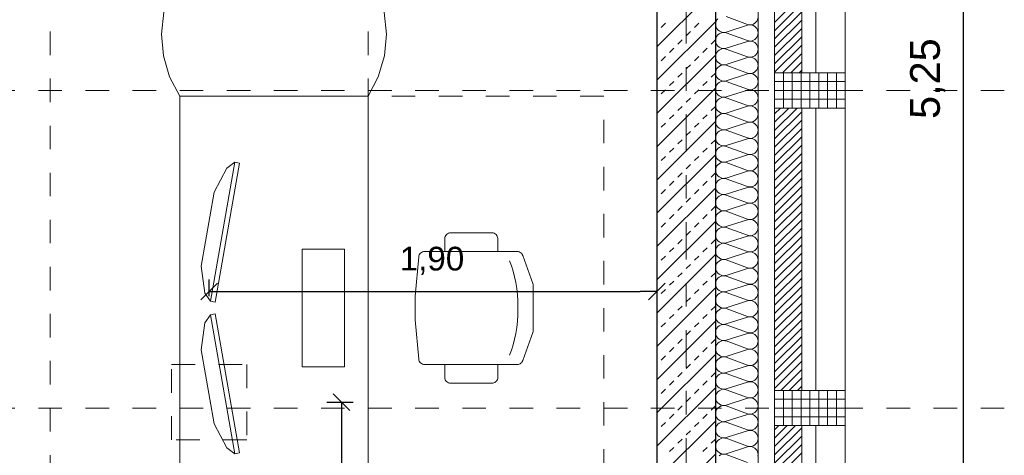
# Model space of a CAD drawing. Header units: metres. Extents: x -45.2 to 14.3, y -31.8 to 10.2.
# Tile 103 of 152: x -2.8 to 1.3, y -20.5 to -18.6. Entities that reach past the tile are written whole.
import ezdxf

# ---------------------------------------------------------------- set-up
doc = ezdxf.new("R2010")
doc.units = ezdxf.units.M
doc.header["$LTSCALE"] = 0.05
for name, pattern in [('Achsen 01', [5.291531, 3.175, -1.058062, 0.352704, -0.705764]), ('gestrichelt - 01', [2, 1, -1]), ('Raster 01', [2, 1, -1])]:
    doc.linetypes.add(name, pattern=pattern)
doc.layers.get('0').update_dxf_attribs({"lineweight": 25})
for name, color, linetype, lineweight in [('013_Beton und Stahlbetonarbeiten-330 Außenwände', 7, 'Continuous', 25), ('014_Fassadenarbeiten-330 Betonfertigteile vertikal', 7, 'Continuous', 9), ('014_Fassadenarbeiten-330 Filtermauerwerk 11.5cm', 7, 'Continuous', 9), ('053_Niederspannungsanlagen-Bodentanks', 7, 'gestrichelt - 01', 9), ('AV1-Einrichtung Bemaßung', 7, 'Continuous', 9), ('Bemaßung-Bemaßung', 7, 'Continuous', 9)]:
    doc.layers.add(name, color=color, linetype=linetype, lineweight=lineweight)
for name, color, linetype, lineweight, true_color in [('014_Fassadenarbeiten-000 Aufsicht Betonfertigteile', 7, 'Continuous', 9, 0xc0c0c0), ('014_Fassadenarbeiten-000 Aufsicht Mauerwerk', 7, 'Continuous', 9, 0xa6a6a6), ('014_Fassadenarbeiten-330 mineralische Dämmung', 7, 'Continuous', 9, 0x666666), ('ACTES-Einrichtung Aufsicht.', 7, 'Continuous', 9, 0xa6a6a6), ('AV1-Achsen', 1, 'Achsen 01', 18, 0xff0000), ('AV1-Bewegungsfläche', 7, 'gestrichelt - 01', 9, 0xd9d9d9), ('AV1-Einrichtung', 7, 'Continuous', 9, 0xa6a6a6), ('AV1-Raster', 7, 'Raster 01', 9, 0xa6a6a6)]:
    doc.layers.add(name, color=color, linetype=linetype, lineweight=lineweight, true_color=true_color)
doc.styles.add('Arial', font='arial.ttf')

msp = doc.modelspace()

# ---------------------------------------------------------------- linework, layer by layer
at = {"color": 0, "linetype": 'Continuous', "lineweight": 15}
for p, q in [((-2.0604, -19.7898), (-1.9896, -19.7191)), ((-0.0896, -19.7191), (-0.1604, -19.7898)), ((-1.4985, -20.1896), (-1.4278, -20.2604))]:
    msp.add_line(p, q, dxfattribs=at)
at = {"color": 0, "linetype": 'ByBlock', "lineweight": -2}
for p, q in [((-2.025, -19.7544), (-1.9543, -19.7544)), ((-0.125, -19.7544), (-0.1957, -19.7544)), ((-1.4632, -20.225), (-1.4632, -20.2957))]:
    msp.add_line(p, q, dxfattribs=at)
at = {"layer": '013_Beton und Stahlbetonarbeiten-330 Außenwände', "color": 251, "linetype": 'Continuous', "lineweight": 13, "true_color": 0x4c4c4c}
for p, q in [((0.125, -18.4654), (-0.125, -18.7154)), ((0.125, -18.6068), (-0.125, -18.8568)), ((-0.1061, -18.6323), (-0.0884, -18.6146)), ((0.0354, -18.6323), (0.053, -18.6146)), ((-0.125, -18.6512), (-0.1237, -18.6499)), ((0, -18.6676), (0.0177, -18.6499)), ((-0.0707, -18.7383), (-0.053, -18.7207)), ((-0.0354, -18.703), (-0.0177, -18.6853)), ((0.0707, -18.7383), (0.0884, -18.7207)), ((0.1061, -18.703), (0.1237, -18.6853)), ((0.125, -18.7482), (-0.125, -18.9982)), ((-0.1061, -18.7737), (-0.0884, -18.756)), ((0.0354, -18.7737), (0.053, -18.756)), ((-0.125, -18.7926), (-0.1237, -18.7914)), ((0, -18.809), (0.0177, -18.7914)), ((-0.0354, -18.8444), (-0.0177, -18.8267)), ((0.1061, -18.8444), (0.1237, -18.8267)), ((0.125, -18.8897), (-0.125, -19.1397)), ((-0.0707, -18.8798), (-0.053, -18.8621)), ((0.0707, -18.8798), (0.0884, -18.8621)), ((-0.1061, -18.9151), (-0.0884, -18.8974)), ((0.0354, -18.9151), (0.053, -18.8974)), ((-0.125, -18.934), (-0.1237, -18.9328)), ((-0.0354, -18.9858), (-0.0177, -18.9681)), ((0, -18.9505), (0.0177, -18.9328)), ((0.1061, -18.9858), (0.1237, -18.9681)), ((-0.0707, -19.0212), (-0.053, -19.0035)), ((0.0707, -19.0212), (0.0884, -19.0035)), ((0.125, -19.0311), (-0.125, -19.2811)), ((-0.1061, -19.0565), (-0.0884, -19.0389)), ((0.0354, -19.0565), (0.053, -19.0389)), ((-0.125, -19.0755), (-0.1237, -19.0742)), ((0, -19.0919), (0.0177, -19.0742)), ((-0.0354, -19.1272), (-0.0177, -19.1096)), ((0.1061, -19.1272), (0.1237, -19.1096)), ((0.125, -19.1725), (-0.125, -19.4225)), ((-0.1061, -19.1979), (-0.0884, -19.1803)), ((-0.0707, -19.1626), (-0.053, -19.1449)), ((0.0354, -19.1979), (0.053, -19.1803)), ((0.0707, -19.1626), (0.0884, -19.1449)), ((-0.125, -19.2169), (-0.1237, -19.2156)), ((0, -19.2333), (0.0177, -19.2156)), ((-0.0354, -19.2687), (-0.0177, -19.251)), ((0.1061, -19.2687), (0.1237, -19.251)), ((-0.0707, -19.304), (-0.053, -19.2863)), ((0.0707, -19.304), (0.0884, -19.2863)), ((0.125, -19.3139), (-0.125, -19.5639)), ((-0.1061, -19.3394), (-0.0884, -19.3217)), ((0.0354, -19.3394), (0.053, -19.3217)), ((-0.125, -19.3583), (-0.1237, -19.357)), ((0, -19.3747), (0.0177, -19.357)), ((-0.0707, -19.4454), (-0.053, -19.4278)), ((-0.0354, -19.4101), (-0.0177, -19.3924)), ((0.0707, -19.4454), (0.0884, -19.4278)), ((0.1061, -19.4101), (0.1237, -19.3924)), ((0.125, -19.4553), (-0.125, -19.7053)), ((-0.1061, -19.4808), (-0.0884, -19.4631)), ((0.0354, -19.4808), (0.053, -19.4631)), ((-0.125, -19.4997), (-0.1237, -19.4985)), ((0, -19.5161), (0.0177, -19.4985)), ((-0.0354, -19.5515), (-0.0177, -19.5338)), ((0.1061, -19.5515), (0.1237, -19.5338)), ((0.125, -19.5968), (-0.125, -19.8468)), ((-0.0707, -19.5869), (-0.053, -19.5692)), ((0.0707, -19.5869), (0.0884, -19.5692)), ((-0.125, -19.6411), (-0.1237, -19.6399)), ((-0.1061, -19.6222), (-0.0884, -19.6045)), ((0, -19.6576), (0.0177, -19.6399)), ((0.0354, -19.6222), (0.053, -19.6045)), ((-0.0354, -19.6929), (-0.0177, -19.6752)), ((0.1061, -19.6929), (0.1237, -19.6752)), ((-0.0707, -19.7283), (-0.053, -19.7106)), ((0.0707, -19.7283), (0.0884, -19.7106)), ((0.125, -19.7382), (-0.125, -19.9882)), ((-0.1061, -19.7636), (-0.0884, -19.746)), ((0.0354, -19.7636), (0.053, -19.746)), ((-0.125, -19.7826), (-0.1237, -19.7813)), ((0, -19.799), (0.0177, -19.7813)), ((-0.0354, -19.8343), (-0.0177, -19.8167)), ((0.1061, -19.8343), (0.1237, -19.8167)), ((0.125, -19.8796), (-0.125, -20.1296)), ((-0.1061, -19.9051), (-0.0884, -19.8874)), ((-0.0707, -19.8697), (-0.053, -19.852)), ((0.0354, -19.9051), (0.053, -19.8874)), ((0.0707, -19.8697), (0.0884, -19.852)), ((-0.125, -19.924), (-0.1237, -19.9227)), ((0, -19.9404), (0.0177, -19.9227)), ((-0.0354, -19.9758), (-0.0177, -19.9581)), ((0.1061, -19.9758), (0.1237, -19.9581)), ((-0.0707, -20.0111), (-0.053, -19.9934)), ((0.0707, -20.0111), (0.0884, -19.9934)), ((0.125, -20.021), (-0.125, -20.271)), ((-0.1061, -20.0465), (-0.0884, -20.0288)), ((0.0354, -20.0465), (0.053, -20.0288)), ((-0.125, -20.0654), (-0.1237, -20.0642)), ((-0.0354, -20.1172), (-0.0177, -20.0995)), ((0, -20.0818), (0.0177, -20.0642)), ((0.1061, -20.1172), (0.1237, -20.0995)), ((-0.0707, -20.1525), (-0.053, -20.1349)), ((0.0707, -20.1525), (0.0884, -20.1349)), ((0.125, -20.1625), (-0.125, -20.4125)), ((-0.1061, -20.1879), (-0.0884, -20.1702)), ((0.0354, -20.1879), (0.053, -20.1702)), ((-0.125, -20.2068), (-0.1237, -20.2056)), ((0, -20.2233), (0.0177, -20.2056)), ((-0.0354, -20.2586), (-0.0177, -20.2409)), ((0.1061, -20.2586), (0.1237, -20.2409)), ((0.125, -20.3039), (-0.125, -20.5539)), ((-0.0707, -20.294), (-0.053, -20.2763)), ((0.0707, -20.294), (0.0884, -20.2763)), ((-0.125, -20.3483), (-0.1237, -20.347)), ((-0.1061, -20.3293), (-0.0884, -20.3116)), ((0, -20.3647), (0.0177, -20.347)), ((0.0354, -20.3293), (0.053, -20.3116)), ((-0.0354, -20.4), (-0.0177, -20.3824)), ((0.1061, -20.4), (0.1237, -20.3824)), ((-0.0707, -20.4354), (-0.053, -20.4177)), ((0.0707, -20.4354), (0.0884, -20.4177)), ((0.125, -20.4453), (-0.125, -20.6953))]:
    msp.add_line(p, q, dxfattribs=at)
at = {"layer": '013_Beton und Stahlbetonarbeiten-330 Außenwände'}
msp.add_lwpolyline([(0.125, -21.725), (0.125, -16.075), (-0.125, -16.075), (-0.125, -17.4), (0.025, -17.4), (0.025, -17.7), (-0.125, -17.7), (-0.125, -21.725)], close=True, dxfattribs=at)
at = {"layer": '014_Fassadenarbeiten-000 Aufsicht Betonfertigteile'}
msp.add_lwpolyline([(0.305, -21.905), (0.305, 0.305), (0.675, 0.675), (0.675, -22.275)], close=True, dxfattribs=at)
at = {"layer": '014_Fassadenarbeiten-000 Aufsicht Mauerwerk'}
for points in [[(0.375, -17.625), (0.55, -17.625), (0.55, -18.825), (0.375, -18.825)], [(0.55, -18.825), (0.375, -18.825), (0.375, -17.625), (0.55, -17.625)], [(0.375, -18.975), (0.55, -18.975), (0.55, -20.175), (0.375, -20.175)], [(0.55, -20.175), (0.375, -20.175), (0.375, -18.975), (0.55, -18.975)], [(0.375, -20.325), (0.55, -20.325), (0.55, -21.525), (0.375, -21.525)], [(0.55, -21.525), (0.375, -21.525), (0.375, -20.325), (0.55, -20.325)]]:
    msp.add_lwpolyline(points, close=True, dxfattribs=at)
at = {"layer": '014_Fassadenarbeiten-330 Betonfertigteile vertikal', "color": 8, "linetype": 'Continuous', "lineweight": 9, "true_color": 0x808080}
for p, q in [((0.4125, -18.825), (0.4125, -18.975)), ((0.45, -18.825), (0.45, -18.975)), ((0.4875, -18.825), (0.4875, -18.975)), ((0.525, -18.825), (0.525, -18.975)), ((0.5625, -18.825), (0.5625, -18.975)), ((0.6, -18.825), (0.6, -18.975)), ((0.6375, -18.825), (0.6375, -18.975)), ((0.4125, -20.175), (0.4125, -20.325)), ((0.45, -20.175), (0.45, -20.325)), ((0.4875, -20.175), (0.4875, -20.325)), ((0.525, -20.175), (0.525, -20.325)), ((0.5625, -20.175), (0.5625, -20.325)), ((0.6, -20.175), (0.6, -20.325)), ((0.6375, -20.175), (0.6375, -20.325))]:
    msp.add_line(p, q, dxfattribs=at)
at = {"layer": '014_Fassadenarbeiten-330 Betonfertigteile vertikal', "color": 8, "linetype": 'Continuous', "lineweight": 13, "true_color": 0x808080}
for p, q in [((0.375, -18.8625), (0.675, -18.8625)), ((0.375, -18.9), (0.675, -18.9)), ((0.375, -18.9375), (0.675, -18.9375)), ((0.375, -20.2125), (0.675, -20.2125)), ((0.375, -20.25), (0.675, -20.25)), ((0.375, -20.2875), (0.675, -20.2875))]:
    msp.add_line(p, q, dxfattribs=at)
at = {"layer": '014_Fassadenarbeiten-330 Betonfertigteile vertikal'}
for points in [[(0.675, -18.825), (0.675, -18.975), (0.375, -18.975), (0.375, -18.825)], [(0.675, -20.175), (0.675, -20.325), (0.375, -20.325), (0.375, -20.175)]]:
    msp.add_lwpolyline(points, close=True, dxfattribs=at)
at = {"layer": '014_Fassadenarbeiten-330 Filtermauerwerk 11.5cm', "color": 8, "linetype": 'Continuous', "lineweight": 9, "true_color": 0x808080}
for p, q in [((0.375, -18.6108), (0.49, -18.4958)), ((0.375, -18.6462), (0.49, -18.5312)), ((0.375, -18.6815), (0.49, -18.5665)), ((0.375, -18.7169), (0.49, -18.6019)), ((0.375, -18.7522), (0.49, -18.6372)), ((0.375, -18.7876), (0.49, -18.6726)), ((0.375, -18.8229), (0.49, -18.7079)), ((0.4083, -18.825), (0.49, -18.7433)), ((0.4437, -18.825), (0.49, -18.7787)), ((0.479, -18.825), (0.49, -18.814)), ((0.375, -18.9997), (0.3997, -18.975)), ((0.375, -19.0351), (0.4351, -18.975)), ((0.375, -19.0704), (0.4704, -18.975)), ((0.375, -19.1058), (0.49, -18.9908)), ((0.375, -19.1411), (0.49, -19.0261)), ((0.375, -19.1765), (0.49, -19.0615)), ((0.375, -19.2119), (0.49, -19.0969)), ((0.375, -19.2472), (0.49, -19.1322)), ((0.375, -19.2826), (0.49, -19.1676)), ((0.375, -19.3179), (0.49, -19.2029)), ((0.375, -19.3533), (0.49, -19.2383)), ((0.375, -19.3886), (0.49, -19.2736)), ((0.375, -19.424), (0.49, -19.309)), ((0.375, -19.4593), (0.49, -19.3443)), ((0.375, -19.4947), (0.49, -19.3797)), ((0.375, -19.5301), (0.49, -19.4151)), ((0.375, -19.5654), (0.49, -19.4504)), ((0.375, -19.6008), (0.49, -19.4858)), ((0.375, -19.6361), (0.49, -19.5211)), ((0.375, -19.6715), (0.49, -19.5565)), ((0.375, -19.7068), (0.49, -19.5918)), ((0.375, -19.7422), (0.49, -19.6272)), ((0.375, -19.7775), (0.49, -19.6625)), ((0.375, -19.8129), (0.49, -19.6979)), ((0.375, -19.8483), (0.49, -19.7333)), ((0.375, -19.8836), (0.49, -19.7686)), ((0.375, -19.919), (0.49, -19.804)), ((0.375, -19.9543), (0.49, -19.8393)), ((0.375, -19.9897), (0.49, -19.8747)), ((0.375, -20.025), (0.49, -19.91)), ((0.375, -20.0604), (0.49, -19.9454)), ((0.375, -20.0957), (0.49, -19.9807)), ((0.375, -20.1311), (0.49, -20.0161)), ((0.375, -20.1665), (0.49, -20.0515)), ((0.4018, -20.175), (0.49, -20.0868)), ((0.4372, -20.175), (0.49, -20.1222)), ((0.4725, -20.175), (0.49, -20.1575)), ((0.375, -20.3432), (0.3932, -20.325)), ((0.375, -20.3786), (0.4286, -20.325)), ((0.375, -20.4139), (0.4639, -20.325)), ((0.375, -20.4493), (0.49, -20.3343)), ((0.375, -20.4847), (0.49, -20.3697)), ((0.375, -20.52), (0.49, -20.405)), ((0.375, -20.5554), (0.49, -20.4404))]:
    msp.add_line(p, q, dxfattribs=at)
at = {"layer": '014_Fassadenarbeiten-330 Filtermauerwerk 11.5cm'}
for points in [[(0.49, -18.825), (0.375, -18.825), (0.375, -17.625), (0.49, -17.625)], [(0.49, -20.175), (0.375, -20.175), (0.375, -18.975), (0.49, -18.975)], [(0.49, -21.525), (0.375, -21.525), (0.375, -20.325), (0.49, -20.325)]]:
    msp.add_lwpolyline(points, close=True, dxfattribs=at)
at = {"layer": '014_Fassadenarbeiten-330 mineralische Dämmung'}
msp.add_lwpolyline([(0.305, -21.905), (0, -21.905), (0, -21.725), (0.125, -21.725), (0.125, -16.2), (0.305, -16.2)], close=True, dxfattribs=at)
for points in [[(0.3044, -20.4548), (0.305, -20.4483), (0.3044, -20.4419), (0.3026, -20.4357), (0.2997, -20.4299), (0.2957, -20.4248), (0.2908, -20.4205), (0.2853, -20.4172), (0.2792, -20.415), (0.2728, -20.4139), (0.2663, -20.4141), (0.26, -20.4155), (0.17, -20.4445), (0.17, -20.4445), (0.1637, -20.4459), (0.1572, -20.446), (0.1508, -20.445), (0.1447, -20.4428), (0.1392, -20.4395), (0.1343, -20.4352), (0.1303, -20.4301), (0.1274, -20.4243), (0.1256, -20.4181), (0.125, -20.4117), (0.1256, -20.4052), (0.1274, -20.399), (0.1303, -20.3932), (0.1343, -20.3881), (0.1392, -20.3838), (0.1447, -20.3805), (0.1508, -20.3783), (0.1572, -20.3773), (0.1637, -20.3775), (0.17, -20.3789), (0.26, -20.4122), (0.26, -20.4122), (0.2663, -20.4136), (0.2728, -20.4137), (0.2792, -20.4127), (0.2853, -20.4105), (0.2908, -20.4072), (0.2957, -20.4029), (0.2997, -20.3978), (0.3026, -20.392), (0.3044, -20.3858), (0.305, -20.3794), (0.3044, -20.3729), (0.3026, -20.3667), (0.2997, -20.3609), (0.2957, -20.3558), (0.2908, -20.3515), (0.2853, -20.3482), (0.2792, -20.346), (0.2728, -20.345), (0.2663, -20.3452), (0.26, -20.3466), (0.17, -20.3755), (0.17, -20.3755), (0.1637, -20.3769), (0.1572, -20.3771), (0.1508, -20.3761), (0.1447, -20.3739), (0.1392, -20.3706), (0.1343, -20.3663), (0.1303, -20.3612), (0.1274, -20.3554), (0.1256, -20.3492), (0.125, -20.3427), (0.1256, -20.3363), (0.1274, -20.3301), (0.1303, -20.3243), (0.1343, -20.3192), (0.1392, -20.3149), (0.1447, -20.3116), (0.1508, -20.3094), (0.1572, -20.3084), (0.1637, -20.3085), (0.17, -20.3099), (0.26, -20.3432), (0.26, -20.3432), (0.2663, -20.3446), (0.2728, -20.3448), (0.2792, -20.3438), (0.2853, -20.3416), (0.2908, -20.3383), (0.2957, -20.334), (0.2997, -20.3289), (0.3026, -20.3231), (0.3044, -20.3169), (0.305, -20.3104), (0.3044, -20.304), (0.3026, -20.2978), (0.2997, -20.292), (0.2957, -20.2869), (0.2908, -20.2826), (0.2853, -20.2793), (0.2792, -20.2771), (0.2728, -20.2761), (0.2663, -20.2762), (0.26, -20.2776), (0.17, -20.3066), (0.17, -20.3066), (0.1637, -20.308), (0.1572, -20.3082), (0.1508, -20.3071), (0.1447, -20.3049), (0.1392, -20.3016), (0.1343, -20.2973), (0.1303, -20.2922), (0.1274, -20.2864), (0.1256, -20.2802), (0.125, -20.2738), (0.1256, -20.2673), (0.1274, -20.2611), (0.1303, -20.2553), (0.1343, -20.2502), (0.1392, -20.2459), (0.1447, -20.2426), (0.1508, -20.2404), (0.1572, -20.2394), (0.1637, -20.2396), (0.17, -20.241), (0.26, -20.2743), (0.26, -20.2743), (0.2663, -20.2757), (0.2728, -20.2759), (0.2792, -20.2748), (0.2853, -20.2726), (0.2908, -20.2693), (0.2957, -20.265), (0.2997, -20.2599), (0.3026, -20.2541), (0.3044, -20.2479), (0.305, -20.2415), (0.3044, -20.235), (0.3026, -20.2288), (0.2997, -20.2231), (0.2957, -20.2179), (0.2908, -20.2136), (0.2853, -20.2103), (0.2792, -20.2081), (0.2728, -20.2071), (0.2663, -20.2073), (0.26, -20.2087), (0.17, -20.2376), (0.17, -20.2376), (0.1637, -20.239), (0.1572, -20.2392), (0.1508, -20.2382), (0.1447, -20.236), (0.1392, -20.2327), (0.1343, -20.2284), (0.1303, -20.2233), (0.1274, -20.2175), (0.1256, -20.2113), (0.125, -20.2048), (0.1256, -20.1984), (0.1274, -20.1922), (0.1303, -20.1864), (0.1343, -20.1813), (0.1392, -20.177), (0.1447, -20.1737), (0.1508, -20.1715), (0.1572, -20.1705), (0.1637, -20.1707), (0.17, -20.1721), (0.26, -20.2053), (0.26, -20.2053), (0.2663, -20.2067), (0.2728, -20.2069), (0.2792, -20.2059), (0.2853, -20.2037), (0.2908, -20.2004), (0.2957, -20.1961), (0.2997, -20.191), (0.3026, -20.1852), (0.3044, -20.179), (0.305, -20.1725), (0.3044, -20.1661), (0.3026, -20.1599), (0.2997, -20.1541), (0.2957, -20.149), (0.2908, -20.1447), (0.2853, -20.1414), (0.2792, -20.1392), (0.2728, -20.1382), (0.2663, -20.1384), (0.26, -20.1398), (0.17, -20.1687), (0.17, -20.1687), (0.1637, -20.1701), (0.1572, -20.1703), (0.1508, -20.1692), (0.1447, -20.167), (0.1392, -20.1637), (0.1343, -20.1595), (0.1303, -20.1543), (0.1274, -20.1486), (0.1256, -20.1423), (0.125, -20.1359), (0.1256, -20.1294), (0.1274, -20.1232), (0.1303, -20.1175), (0.1343, -20.1123), (0.1392, -20.1081), (0.1447, -20.1047), (0.1508, -20.1025), (0.1572, -20.1015), (0.1637, -20.1017), (0.17, -20.1031), (0.26, -20.1364), (0.26, -20.1364), (0.2663, -20.1378), (0.2728, -20.138), (0.2792, -20.1369), (0.2853, -20.1347), (0.2908, -20.1314), (0.2957, -20.1271), (0.2997, -20.122), (0.3026, -20.1163), (0.3044, -20.11), (0.305, -20.1036), (0.3044, -20.0971), (0.3026, -20.0909), (0.2997, -20.0852), (0.2957, -20.08), (0.2908, -20.0758), (0.2853, -20.0725), (0.2792, -20.0703), (0.2728, -20.0692), (0.2663, -20.0694), (0.26, -20.0708), (0.17, -20.0997), (0.17, -20.0997), (0.1637, -20.1011), (0.1572, -20.1013), (0.1508, -20.1003), (0.1447, -20.0981), (0.1392, -20.0948), (0.1343, -20.0905), (0.1303, -20.0854), (0.1274, -20.0796), (0.1256, -20.0734), (0.125, -20.0669), (0.1256, -20.0605), (0.1274, -20.0543), (0.1303, -20.0485), (0.1343, -20.0434), (0.1392, -20.0391), (0.1447, -20.0358), (0.1508, -20.0336), (0.1572, -20.0326), (0.1637, -20.0328), (0.17, -20.0342), (0.26, -20.0674), (0.26, -20.0674), (0.2663, -20.0688), (0.2728, -20.069), (0.2792, -20.068), (0.2853, -20.0658), (0.2908, -20.0625), (0.2957, -20.0582), (0.2997, -20.0531), (0.3026, -20.0473), (0.3044, -20.0411), (0.305, -20.0347), (0.3044, -20.0282), (0.3026, -20.022), (0.2997, -20.0162), (0.2957, -20.0111), (0.2908, -20.0068), (0.2853, -20.0035), (0.2792, -20.0013), (0.2728, -20.0003), (0.2663, -20.0005), (0.26, -20.0019), (0.17, -20.0308), (0.17, -20.0308), (0.1637, -20.0322), (0.1572, -20.0324), (0.1508, -20.0314), (0.1447, -20.0292), (0.1392, -20.0258), (0.1343, -20.0216), (0.1303, -20.0164), (0.1274, -20.0107), (0.1256, -20.0045), (0.125, -19.998), (0.1256, -19.9916), (0.1274, -19.9853), (0.1303, -19.9796), (0.1343, -19.9744), (0.1392, -19.9702), (0.1447, -19.9669), (0.1508, -19.9647), (0.1572, -19.9636), (0.1637, -19.9638), (0.17, -19.9652), (0.26, -19.9985), (0.26, -19.9985), (0.2663, -19.9999), (0.2728, -20.0001), (0.2792, -19.9991), (0.2853, -19.9968), (0.2908, -19.9935), (0.2957, -19.9893), (0.2997, -19.9841), (0.3026, -19.9784), (0.3044, -19.9722), (0.305, -19.9657), (0.3044, -19.9593), (0.3026, -19.953), (0.2997, -19.9473), (0.2957, -19.9422), (0.2908, -19.9379), (0.2853, -19.9346), (0.2792, -19.9324), (0.2728, -19.9313), (0.2663, -19.9315), (0.26, -19.9329), (0.17, -19.9618), (0.17, -19.9618), (0.1637, -19.9632), (0.1572, -19.9634), (0.1508, -19.9624), (0.1447, -19.9602), (0.1392, -19.9569), (0.1343, -19.9526), (0.1303, -19.9475), (0.1274, -19.9417), (0.1256, -19.9355), (0.125, -19.9291), (0.1256, -19.9226), (0.1274, -19.9164), (0.1303, -19.9106), (0.1343, -19.9055), (0.1392, -19.9012), (0.1447, -19.8979), (0.1508, -19.8957), (0.1572, -19.8947), (0.1637, -19.8949), (0.17, -19.8963), (0.26, -19.9295), (0.26, -19.9295), (0.2663, -19.9309), (0.2728, -19.9311), (0.2792, -19.9301), (0.2853, -19.9279), (0.2908, -19.9246), (0.2957, -19.9203), (0.2997, -19.9152), (0.3026, -19.9094), (0.3044, -19.9032), (0.305, -19.8968), (0.3044, -19.8903), (0.3026, -19.8841), (0.2997, -19.8783), (0.2957, -19.8732), (0.2908, -19.8689), (0.2853, -19.8656), (0.2792, -19.8634), (0.2728, -19.8624), (0.2663, -19.8626), (0.26, -19.864), (0.17, -19.8929), (0.17, -19.8929), (0.1637, -19.8943), (0.1572, -19.8945), (0.1508, -19.8935), (0.1447, -19.8913), (0.1392, -19.888), (0.1343, -19.8837), (0.1303, -19.8786), (0.1274, -19.8728), (0.1256, -19.8666), (0.125, -19.8601), (0.1256, -19.8537), (0.1274, -19.8474), (0.1303, -19.8417), (0.1343, -19.8366), (0.1392, -19.8323), (0.1447, -19.829), (0.1508, -19.8268), (0.1572, -19.8257), (0.1637, -19.8259), (0.17, -19.8273), (0.26, -19.8606), (0.26, -19.8606), (0.2663, -19.862), (0.2728, -19.8622), (0.2792, -19.8612), (0.2853, -19.859), (0.2908, -19.8557), (0.2957, -19.8514), (0.2997, -19.8462), (0.3026, -19.8405), (0.3044, -19.8343), (0.305, -19.8278), (0.3044, -19.8214), (0.3026, -19.8152), (0.2997, -19.8094), (0.2957, -19.8043), (0.2908, -19.8), (0.2853, -19.7967), (0.2792, -19.7945), (0.2728, -19.7934), (0.2663, -19.7936), (0.26, -19.795), (0.17, -19.824), (0.17, -19.824), (0.1637, -19.8254), (0.1572, -19.8255), (0.1508, -19.8245), (0.1447, -19.8223), (0.1392, -19.819), (0.1343, -19.8147), (0.1303, -19.8096), (0.1274, -19.8038), (0.1256, -19.7976), (0.125, -19.7912), (0.1256, -19.7847), (0.1274, -19.7785), (0.1303, -19.7727), (0.1343, -19.7676), (0.1392, -19.7633), (0.1447, -19.76), (0.1508, -19.7578), (0.1572, -19.7568), (0.1637, -19.757), (0.17, -19.7584), (0.26, -19.7917), (0.26, -19.7917), (0.2663, -19.7931), (0.2728, -19.7932), (0.2792, -19.7922), (0.2853, -19.79), (0.2908, -19.7867), (0.2957, -19.7824), (0.2997, -19.7773), (0.3026, -19.7715), (0.3044, -19.7653), (0.305, -19.7589), (0.3044, -19.7524), (0.3026, -19.7462), (0.2997, -19.7404), (0.2957, -19.7353), (0.2908, -19.731), (0.2853, -19.7277), (0.2792, -19.7255), (0.2728, -19.7245), (0.2663, -19.7247), (0.26, -19.7261), (0.17, -19.755), (0.17, -19.755), (0.1637, -19.7564), (0.1572, -19.7566), (0.1508, -19.7556), (0.1447, -19.7534), (0.1392, -19.7501), (0.1343, -19.7458), (0.1303, -19.7407), (0.1274, -19.7349), (0.1256, -19.7287), (0.125, -19.7222), (0.1256, -19.7158), (0.1274, -19.7096), (0.1303, -19.7038), (0.1343, -19.6987), (0.1392, -19.6944), (0.1447, -19.6911), (0.1508, -19.6889), (0.1572, -19.6879), (0.1637, -19.688), (0.17, -19.6894), (0.26, -19.7227), (0.26, -19.7227), (0.2663, -19.7241), (0.2728, -19.7243), (0.2792, -19.7233), (0.2853, -19.7211), (0.2908, -19.7178), (0.2957, -19.7135), (0.2997, -19.7084), (0.3026, -19.7026), (0.3044, -19.6964), (0.305, -19.6899), (0.3044, -19.6835), (0.3026, -19.6773), (0.2997, -19.6715), (0.2957, -19.6664), (0.2908, -19.6621), (0.2853, -19.6588), (0.2792, -19.6566), (0.2728, -19.6556), (0.2663, -19.6557), (0.26, -19.6571), (0.17, -19.6861), (0.17, -19.6861), (0.1637, -19.6875), (0.1572, -19.6877), (0.1508, -19.6866), (0.1447, -19.6844), (0.1392, -19.6811), (0.1343, -19.6768), (0.1303, -19.6717), (0.1274, -19.6659), (0.1256, -19.6597), (0.125, -19.6533), (0.1256, -19.6468), (0.1274, -19.6406), (0.1303, -19.6348), (0.1343, -19.6297), (0.1392, -19.6254), (0.1447, -19.6221), (0.1508, -19.6199), (0.1572, -19.6189), (0.1637, -19.6191), (0.17, -19.6205), (0.26, -19.6538), (0.26, -19.6538), (0.2663, -19.6552), (0.2728, -19.6554), (0.2792, -19.6543), (0.2853, -19.6521), (0.2908, -19.6488), (0.2957, -19.6445), (0.2997, -19.6394), (0.3026, -19.6336), (0.3044, -19.6274), (0.305, -19.621), (0.3044, -19.6145), (0.3026, -19.6083), (0.2997, -19.6025), (0.2957, -19.5974), (0.2908, -19.5931), (0.2853, -19.5898), (0.2792, -19.5876), (0.2728, -19.5866), (0.2663, -19.5868), (0.26, -19.5882), (0.17, -19.6171), (0.17, -19.6171), (0.1637, -19.6185), (0.1572, -19.6187), (0.1508, -19.6177), (0.1447, -19.6155), (0.1392, -19.6122), (0.1343, -19.6079), (0.1303, -19.6028), (0.1274, -19.597), (0.1256, -19.5908), (0.125, -19.5843), (0.1256, -19.5779), (0.1274, -19.5717), (0.1303, -19.5659), (0.1343, -19.5608), (0.1392, -19.5565), (0.1447, -19.5532), (0.1508, -19.551), (0.1572, -19.55), (0.1637, -19.5502), (0.17, -19.5516), (0.26, -19.5848), (0.26, -19.5848), (0.2663, -19.5862), (0.2728, -19.5864), (0.2792, -19.5854), (0.2853, -19.5832), (0.2908, -19.5799), (0.2957, -19.5756), (0.2997, -19.5705), (0.3026, -19.5647), (0.3044, -19.5585), (0.305, -19.552), (0.3044, -19.5456), (0.3026, -19.5394), (0.2997, -19.5336), (0.2957, -19.5285), (0.2908, -19.5242), (0.2853, -19.5209), (0.2792, -19.5187), (0.2728, -19.5177), (0.2663, -19.5179), (0.26, -19.5193), (0.17, -19.5482), (0.17, -19.5482), (0.1637, -19.5496), (0.1572, -19.5498), (0.1508, -19.5487), (0.1447, -19.5465), (0.1392, -19.5432), (0.1343, -19.5389), (0.1303, -19.5338), (0.1274, -19.5281), (0.1256, -19.5218), (0.125, -19.5154), (0.1256, -19.5089), (0.1274, -19.5027), (0.1303, -19.497), (0.1343, -19.4918), (0.1392, -19.4875), (0.1447, -19.4842), (0.1508, -19.482), (0.1572, -19.481), (0.1637, -19.4812), (0.17, -19.4826), (0.26, -19.5159), (0.26, -19.5159), (0.2663, -19.5173), (0.2728, -19.5175), (0.2792, -19.5164), (0.2853, -19.5142), (0.2908, -19.5109), (0.2957, -19.5066), (0.2997, -19.5015), (0.3026, -19.4958), (0.3044, -19.4895), (0.305, -19.4831), (0.3044, -19.4766), (0.3026, -19.4704), (0.2997, -19.4647), (0.2957, -19.4595), (0.2908, -19.4553), (0.2853, -19.452), (0.2792, -19.4497), (0.2728, -19.4487), (0.2663, -19.4489), (0.26, -19.4503), (0.17, -19.4792), (0.17, -19.4792), (0.1637, -19.4806), (0.1572, -19.4808), (0.1508, -19.4798), (0.1447, -19.4776), (0.1392, -19.4743), (0.1343, -19.47), (0.1303, -19.4649), (0.1274, -19.4591), (0.1256, -19.4529), (0.125, -19.4464), (0.1256, -19.44), (0.1274, -19.4338), (0.1303, -19.428), (0.1343, -19.4229), (0.1392, -19.4186), (0.1447, -19.4153), (0.1508, -19.4131), (0.1572, -19.4121), (0.1637, -19.4123), (0.17, -19.4137), (0.26, -19.4469), (0.26, -19.4469), (0.2663, -19.4483), (0.2728, -19.4485), (0.2792, -19.4475), (0.2853, -19.4453), (0.2908, -19.442), (0.2957, -19.4377), (0.2997, -19.4326), (0.3026, -19.4268), (0.3044, -19.4206), (0.305, -19.4141), (0.3044, -19.4077), (0.3026, -19.4015), (0.2997, -19.3957), (0.2957, -19.3906), (0.2908, -19.3863), (0.2853, -19.383), (0.2792, -19.3808), (0.2728, -19.3798), (0.2663, -19.38), (0.26, -19.3814), (0.17, -19.4103), (0.17, -19.4103), (0.1637, -19.4117), (0.1572, -19.4119), (0.1508, -19.4109), (0.1447, -19.4086), (0.1392, -19.4053), (0.1343, -19.4011), (0.1303, -19.3959), (0.1274, -19.3902), (0.1256, -19.3839), (0.125, -19.3775), (0.1256, -19.3711), (0.1274, -19.3648), (0.1303, -19.3591), (0.1343, -19.3539), (0.1392, -19.3497), (0.1447, -19.3464), (0.1508, -19.3442), (0.1572, -19.3431), (0.1637, -19.3433), (0.17, -19.3447), (0.26, -19.378), (0.26, -19.378), (0.2663, -19.3794), (0.2728, -19.3796), (0.2792, -19.3785), (0.2853, -19.3763), (0.2908, -19.373), (0.2957, -19.3688), (0.2997, -19.3636), (0.3026, -19.3579), (0.3044, -19.3516), (0.305, -19.3452), (0.3044, -19.3388), (0.3026, -19.3325), (0.2997, -19.3268), (0.2957, -19.3217), (0.2908, -19.3174), (0.2853, -19.3141), (0.2792, -19.3119), (0.2728, -19.3108), (0.2663, -19.311), (0.26, -19.3124), (0.17, -19.3413), (0.17, -19.3413), (0.1637, -19.3427), (0.1572, -19.3429), (0.1508, -19.3419), (0.1447, -19.3397), (0.1392, -19.3364), (0.1343, -19.3321), (0.1303, -19.327), (0.1274, -19.3212), (0.1256, -19.315), (0.125, -19.3086), (0.1256, -19.3021), (0.1274, -19.2959), (0.1303, -19.2901), (0.1343, -19.285), (0.1392, -19.2807), (0.1447, -19.2774), (0.1508, -19.2752), (0.1572, -19.2742), (0.1637, -19.2744), (0.17, -19.2758), (0.26, -19.309), (0.26, -19.309), (0.2663, -19.3104), (0.2728, -19.3106), (0.2792, -19.3096), (0.2853, -19.3074), (0.2908, -19.3041), (0.2957, -19.2998), (0.2997, -19.2947), (0.3026, -19.2889), (0.3044, -19.2827), (0.305, -19.2763), (0.3044, -19.2698), (0.3026, -19.2636), (0.2997, -19.2578), (0.2957, -19.2527), (0.2908, -19.2484), (0.2853, -19.2451), (0.2792, -19.2429), (0.2728, -19.2419), (0.2663, -19.2421), (0.26, -19.2435), (0.17, -19.2724), (0.17, -19.2724), (0.1637, -19.2738), (0.1572, -19.274), (0.1508, -19.273), (0.1447, -19.2708), (0.1392, -19.2675), (0.1343, -19.2632), (0.1303, -19.258), (0.1274, -19.2523), (0.1256, -19.2461), (0.125, -19.2396), (0.1256, -19.2332), (0.1274, -19.2269), (0.1303, -19.2212), (0.1343, -19.2161), (0.1392, -19.2118), (0.1447, -19.2085), (0.1508, -19.2063), (0.1572, -19.2052), (0.1637, -19.2054), (0.17, -19.2068), (0.26, -19.2401), (0.26, -19.2401), (0.2663, -19.2415), (0.2728, -19.2417), (0.2792, -19.2407), (0.2853, -19.2385), (0.2908, -19.2352), (0.2957, -19.2309), (0.2997, -19.2257), (0.3026, -19.22), (0.3044, -19.2138), (0.305, -19.2073), (0.3044, -19.2009), (0.3026, -19.1947), (0.2997, -19.1889), (0.2957, -19.1838), (0.2908, -19.1795), (0.2853, -19.1762), (0.2792, -19.174), (0.2728, -19.1729), (0.2663, -19.1731), (0.26, -19.1745), (0.17, -19.2035), (0.17, -19.2035), (0.1637, -19.2049), (0.1572, -19.205), (0.1508, -19.204), (0.1447, -19.2018), (0.1392, -19.1985), (0.1343, -19.1942), (0.1303, -19.1891), (0.1274, -19.1833), (0.1256, -19.1771), (0.125, -19.1707), (0.1256, -19.1642), (0.1274, -19.158), (0.1303, -19.1522), (0.1343, -19.1471), (0.1392, -19.1428), (0.1447, -19.1395), (0.1508, -19.1373), (0.1572, -19.1363), (0.1637, -19.1365), (0.17, -19.1379), (0.26, -19.1712), (0.26, -19.1712), (0.2663, -19.1725), (0.2728, -19.1727), (0.2792, -19.1717), (0.2853, -19.1695), (0.2908, -19.1662), (0.2957, -19.1619), (0.2997, -19.1568), (0.3026, -19.151), (0.3044, -19.1448), (0.305, -19.1384), (0.3044, -19.1319), (0.3026, -19.1257), (0.2997, -19.1199), (0.2957, -19.1148), (0.2908, -19.1105), (0.2853, -19.1072), (0.2792, -19.105), (0.2728, -19.104), (0.2663, -19.1042), (0.26, -19.1056), (0.17, -19.1345), (0.17, -19.1345), (0.1637, -19.1359), (0.1572, -19.1361), (0.1508, -19.1351), (0.1447, -19.1329), (0.1392, -19.1296), (0.1343, -19.1253), (0.1303, -19.1202), (0.1274, -19.1144), (0.1256, -19.1082), (0.125, -19.1017), (0.1256, -19.0953), (0.1274, -19.0891), (0.1303, -19.0833), (0.1343, -19.0782), (0.1392, -19.0739), (0.1447, -19.0706), (0.1508, -19.0684), (0.1572, -19.0673), (0.1637, -19.0675), (0.17, -19.0689), (0.26, -19.1022), (0.26, -19.1022), (0.2663, -19.1036), (0.2728, -19.1038), (0.2792, -19.1028), (0.2853, -19.1006), (0.2908, -19.0973), (0.2957, -19.093), (0.2997, -19.0879), (0.3026, -19.0821), (0.3044, -19.0759), (0.305, -19.0694), (0.3044, -19.063), (0.3026, -19.0568), (0.2997, -19.051), (0.2957, -19.0459), (0.2908, -19.0416), (0.2853, -19.0383), (0.2792, -19.0361), (0.2728, -19.0351), (0.2663, -19.0352), (0.26, -19.0366), (0.17, -19.0656), (0.17, -19.0656), (0.1637, -19.067), (0.1572, -19.0672), (0.1508, -19.0661), (0.1447, -19.0639), (0.1392, -19.0606), (0.1343, -19.0563), (0.1303, -19.0512), (0.1274, -19.0454), (0.1256, -19.0392), (0.125, -19.0328), (0.1256, -19.0263), (0.1274, -19.0201), (0.1303, -19.0143), (0.1343, -19.0092), (0.1392, -19.0049), (0.1447, -19.0016), (0.1508, -18.9994), (0.1572, -18.9984), (0.1637, -18.9986), (0.17, -19), (0.26, -19.0333), (0.26, -19.0333), (0.2663, -19.0347), (0.2728, -19.0348), (0.2792, -19.0338), (0.2853, -19.0316), (0.2908, -19.0283), (0.2957, -19.024), (0.2997, -19.0189), (0.3026, -19.0131), (0.3044, -19.0069), (0.305, -19.0005), (0.3044, -18.994), (0.3026, -18.9878), (0.2997, -18.982), (0.2957, -18.9769), (0.2908, -18.9726), (0.2853, -18.9693), (0.2792, -18.9671), (0.2728, -18.9661), (0.2663, -18.9663), (0.26, -18.9677), (0.17, -18.9966), (0.17, -18.9966), (0.1637, -18.998), (0.1572, -18.9982), (0.1508, -18.9972), (0.1447, -18.995), (0.1392, -18.9917), (0.1343, -18.9874), (0.1303, -18.9823), (0.1274, -18.9765), (0.1256, -18.9703), (0.125, -18.9638), (0.1256, -18.9574), (0.1274, -18.9512), (0.1303, -18.9454), (0.1343, -18.9403), (0.1392, -18.936), (0.1447, -18.9327), (0.1508, -18.9305), (0.1572, -18.9295), (0.1637, -18.9296), (0.17, -18.931), (0.26, -18.9643), (0.26, -18.9643), (0.2663, -18.9657), (0.2728, -18.9659), (0.2792, -18.9649), (0.2853, -18.9627), (0.2908, -18.9594), (0.2957, -18.9551), (0.2997, -18.95), (0.3026, -18.9442), (0.3044, -18.938), (0.305, -18.9315), (0.3044, -18.9251), (0.3026, -18.9189), (0.2997, -18.9131), (0.2957, -18.908), (0.2908, -18.9037), (0.2853, -18.9004), (0.2792, -18.8982), (0.2728, -18.8972), (0.2663, -18.8974), (0.26, -18.8987), (0.17, -18.9277), (0.17, -18.9277), (0.1637, -18.9291), (0.1572, -18.9293), (0.1508, -18.9282), (0.1447, -18.926), (0.1392, -18.9227), (0.1343, -18.9184), (0.1303, -18.9133), (0.1274, -18.9076), (0.1256, -18.9013), (0.125, -18.8949), (0.1256, -18.8884), (0.1274, -18.8822), (0.1303, -18.8765), (0.1343, -18.8713), (0.1392, -18.867), (0.1447, -18.8637), (0.1508, -18.8615), (0.1572, -18.8605), (0.1637, -18.8607), (0.17, -18.8621), (0.26, -18.8954), (0.26, -18.8954), (0.2663, -18.8968), (0.2728, -18.897), (0.2792, -18.8959), (0.2853, -18.8937), (0.2908, -18.8904), (0.2957, -18.8861), (0.2997, -18.881), (0.3026, -18.8753), (0.3044, -18.869), (0.305, -18.8626), (0.3044, -18.8561), (0.3026, -18.8499), (0.2997, -18.8442), (0.2957, -18.839), (0.2908, -18.8348), (0.2853, -18.8314), (0.2792, -18.8292), (0.2728, -18.8282), (0.2663, -18.8284), (0.26, -18.8298), (0.17, -18.8587), (0.17, -18.8587), (0.1637, -18.8601), (0.1572, -18.8603), (0.1508, -18.8593), (0.1447, -18.8571), (0.1392, -18.8538), (0.1343, -18.8495), (0.1303, -18.8444), (0.1274, -18.8386), (0.1256, -18.8324), (0.125, -18.8259), (0.1256, -18.8195), (0.1274, -18.8133), (0.1303, -18.8075), (0.1343, -18.8024), (0.1392, -18.7981), (0.1447, -18.7948), (0.1508, -18.7926), (0.1572, -18.7916), (0.1637, -18.7918), (0.17, -18.7932), (0.26, -18.8264), (0.26, -18.8264), (0.2663, -18.8278), (0.2728, -18.828), (0.2792, -18.827), (0.2853, -18.8248), (0.2908, -18.8215), (0.2957, -18.8172), (0.2997, -18.8121), (0.3026, -18.8063), (0.3044, -18.8001), (0.305, -18.7936), (0.3044, -18.7872), (0.3026, -18.781), (0.2997, -18.7752), (0.2957, -18.7701), (0.2908, -18.7658), (0.2853, -18.7625), (0.2792, -18.7603), (0.2728, -18.7593), (0.2663, -18.7595), (0.26, -18.7609), (0.17, -18.7898), (0.17, -18.7898), (0.1637, -18.7912), (0.1572, -18.7914), (0.1508, -18.7903), (0.1447, -18.7881), (0.1392, -18.7848), (0.1343, -18.7806), (0.1303, -18.7754), (0.1274, -18.7697), (0.1256, -18.7634), (0.125, -18.757), (0.1256, -18.7506), (0.1274, -18.7443), (0.1303, -18.7386), (0.1343, -18.7334), (0.1392, -18.7292), (0.1447, -18.7259), (0.1508, -18.7236), (0.1572, -18.7226), (0.1637, -18.7228), (0.17, -18.7242), (0.26, -18.7575), (0.26, -18.7575), (0.2663, -18.7589), (0.2728, -18.7591), (0.2792, -18.758), (0.2853, -18.7558), (0.2908, -18.7525), (0.2957, -18.7483), (0.2997, -18.7431), (0.3026, -18.7374), (0.3044, -18.7311), (0.305, -18.7247), (0.3044, -18.7183), (0.3026, -18.712), (0.2997, -18.7063), (0.2957, -18.7011), (0.2908, -18.6969), (0.2853, -18.6936), (0.2792, -18.6914), (0.2728, -18.6903), (0.2663, -18.6905), (0.26, -18.6919), (0.17, -18.7208), (0.17, -18.7208), (0.1637, -18.7222), (0.1572, -18.7224), (0.1508, -18.7214), (0.1447, -18.7192), (0.1392, -18.7159), (0.1343, -18.7116), (0.1303, -18.7065), (0.1274, -18.7007), (0.1256, -18.6945), (0.125, -18.6881), (0.1256, -18.6816), (0.1274, -18.6754), (0.1303, -18.6696), (0.1343, -18.6645), (0.1392, -18.6602), (0.1447, -18.6569), (0.1508, -18.6547), (0.1572, -18.6537), (0.1637, -18.6539), (0.17, -18.6553), (0.26, -18.6885), (0.26, -18.6885), (0.2663, -18.6899), (0.2728, -18.6901), (0.2792, -18.6891), (0.2853, -18.6869), (0.2908, -18.6836), (0.2957, -18.6793), (0.2997, -18.6742), (0.3026, -18.6684), (0.3044, -18.6622), (0.305, -18.6558), (0.3044, -18.6493), (0.3026, -18.6431), (0.2997, -18.6373), (0.2957, -18.6322), (0.2908, -18.6279), (0.2853, -18.6246), (0.2792, -18.6224), (0.2728, -18.6214), (0.2663, -18.6216), (0.26, -18.623), (0.17, -18.6519), (0.17, -18.6519), (0.1637, -18.6533), (0.1572, -18.6535), (0.1508, -18.6525), (0.1447, -18.6503), (0.1392, -18.647), (0.1343, -18.6427), (0.1303, -18.6375), (0.1274, -18.6318), (0.1256, -18.6256), (0.125, -18.6191), (0.1256, -18.6127), (0.1274, -18.6064), (0.1303, -18.6007), (0.1343, -18.5956)], [(0.17, -18.5863), (0.26, -18.6196), (0.26, -18.6196), (0.2663, -18.621), (0.2728, -18.6212), (0.2792, -18.6202), (0.2853, -18.618), (0.2908, -18.6146), (0.2957, -18.6104), (0.2997, -18.6052), (0.3026, -18.5995), (0.3044, -18.5933)], [(0.1392, -20.4528), (0.1447, -20.4495), (0.1508, -20.4473), (0.1572, -20.4462), (0.1637, -20.4464), (0.17, -20.4478), (0.26, -20.4811)]]:
    msp.add_lwpolyline(points, dxfattribs=at)
at = {"layer": '053_Niederspannungsanlagen-Bodentanks'}
msp.add_lwpolyline([(-2.185, -20.065), (-1.865, -20.065), (-1.865, -20.385), (-2.185, -20.385)], close=True, dxfattribs=at)
at = {"layer": 'ACTES-Einrichtung Aufsicht.'}
for points in [[(-2.0038, -19.3322), (-2.0594, -19.6474), (-2.044, -19.7618), (-2.0197, -19.7965), (-1.9155, -19.2056), (-1.9503, -19.23)], [(-2, -19.8), (-2.0197, -19.7965), (-1.9155, -19.2056), (-1.8958, -19.2091)], [(-0.8, -19.585), (-1.025, -19.585), (-1.025, -19.53), (-1.025, -19.53), (-1.0245, -19.5251), (-1.0231, -19.5204), (-1.0208, -19.5161), (-1.0177, -19.5123), (-1.0139, -19.5092), (-1.0096, -19.5069), (-1.0049, -19.5055), (-1, -19.505), (-0.825, -19.505), (-0.825, -19.505), (-0.8201, -19.5055), (-0.8154, -19.5069), (-0.8111, -19.5092), (-0.8073, -19.5123), (-0.8042, -19.5161), (-0.8019, -19.5204), (-0.8005, -19.5251), (-0.8, -19.53)], [(-1.45, -20.075), (-1.63, -20.075), (-1.63, -19.575), (-1.45, -19.575)], [(-0.7176, -20.065), (-1.1105, -20.065), (-1.1105, -20.065), (-1.1151, -20.0646), (-1.1195, -20.0633), (-1.1237, -20.0612), (-1.1274, -20.0584), (-1.1305, -20.055), (-1.1329, -20.0511), (-1.1345, -20.0467), (-1.1354, -20.0422), (-1.15, -19.875), (-1.15, -19.775), (-1.1354, -19.6078), (-1.1354, -19.6078), (-1.1345, -19.6033), (-1.1329, -19.5989), (-1.1305, -19.595), (-1.1274, -19.5916), (-1.1237, -19.5888), (-1.1195, -19.5867), (-1.1151, -19.5854), (-1.1105, -19.585), (-0.7176, -19.585), (-0.7176, -19.585), (-0.7133, -19.5854), (-0.709, -19.5865), (-0.7051, -19.5884), (-0.7015, -19.5909), (-0.6984, -19.594), (-0.6959, -19.5976), (-0.6941, -19.6016), (-0.6515, -19.7209), (-0.6515, -19.7209), (-0.6504, -19.7251), (-0.65, -19.7293), (-0.65, -19.9207), (-0.65, -19.9207), (-0.6504, -19.9249), (-0.6515, -19.9291), (-0.6941, -20.0484), (-0.6941, -20.0484), (-0.6959, -20.0524), (-0.6984, -20.056), (-0.7015, -20.0591), (-0.7051, -20.0616), (-0.709, -20.0635), (-0.7133, -20.0646)], [(-1.8958, -20.4409), (-1.9155, -20.4444), (-2.0197, -19.8535), (-2, -19.85)], [(-2.0594, -20.0026), (-2.0038, -20.3178), (-1.9503, -20.42), (-1.9155, -20.4444), (-2.0197, -19.8535), (-2.044, -19.8882)], [(-1.025, -20.065), (-0.8, -20.065), (-0.8, -20.12), (-0.8, -20.12), (-0.8004, -20.1243), (-0.8015, -20.1286), (-0.8033, -20.1325), (-0.8058, -20.1361), (-0.8089, -20.1392), (-0.8125, -20.1417), (-0.8164, -20.1435), (-0.8207, -20.1446), (-0.825, -20.145), (-1, -20.145), (-1, -20.145), (-1.0049, -20.1445), (-1.0096, -20.1431), (-1.0139, -20.1408), (-1.0177, -20.1377), (-1.0208, -20.1339), (-1.0231, -20.1296), (-1.0245, -20.1249), (-1.025, -20.12)]]:
    msp.add_lwpolyline(points, close=True, dxfattribs=at)
for points in [[(-0.7146, -19.825), (-0.7152, -19.7964), (-0.7169, -19.7688), (-0.7196, -19.7423), (-0.7235, -19.7167), (-0.7285, -19.6923), (-0.7345, -19.6688), (-0.7417, -19.6464), (-0.75, -19.625)], [(-0.7146, -19.825), (-0.7152, -19.8536), (-0.7169, -19.8812), (-0.7196, -19.9077), (-0.7235, -19.9333), (-0.7285, -19.9577), (-0.7345, -19.9812), (-0.7417, -20.0036), (-0.75, -20.025)]]:
    msp.add_lwpolyline(points, dxfattribs=at)
at = {"layer": 'AV1-Achsen'}
msp.add_line((0, -26.5), (0, 4.9), dxfattribs=at)
at = {"layer": 'AV1-Bewegungsfläche'}
msp.add_lwpolyline([(-0.35, -20.725), (-0.35, -18.925), (-1.35, -18.925), (-1.35, -20.725)], close=True, dxfattribs=at)
at = {"layer": 'AV1-Einrichtung'}
for points in [[(-2.15, -18.925), (-1.35, -18.925), (-1.35, -18.925), (-1.3071, -18.8425), (-1.281, -18.7532), (-1.2728, -18.6605), (-1.2827, -18.568), (-1.3103, -18.4792), (-1.3547, -18.3974), (-1.414, -18.3258), (-1.4862, -18.267), (-1.5683, -18.2234), (-1.6574, -18.1965), (-1.75, -18.1875), (-1.8426, -18.1965), (-1.9317, -18.2234), (-2.0138, -18.267), (-2.086, -18.3258), (-2.1453, -18.3974), (-2.1897, -18.4792), (-2.2173, -18.568), (-2.2272, -18.6605), (-2.219, -18.7532), (-2.1929, -18.8425)], [(-1.35, -20.725), (-2.15, -20.725), (-2.15, -18.925), (-1.35, -18.925)]]:
    msp.add_lwpolyline(points, close=True, dxfattribs=at)
at = {"layer": 'AV1-Einrichtung Bemaßung', "color": 0, "lineweight": -2}
for p, q in [((-0.125, -19.6625), (-0.125, -19.7044)), ((-2.025, -19.775), (-2.025, -19.7044)), ((-1.9543, -19.7544), (-0.1957, -19.7544)), ((-1.525, -20.225), (-1.4132, -20.225)), ((-1.4632, -20.2957), (-1.4632, -21.4043))]:
    msp.add_line(p, q, dxfattribs=at)
at = {"layer": 'AV1-Einrichtung Bemaßung'}
msp.add_lwpolyline([(-3.975, -16.225), (-0.125, -16.225), (-0.125, -21.475), (-3.975, -21.475)], close=True, dxfattribs=at)
at = {"layer": 'AV1-Raster'}
for p, q in [((-2.7, -22.95), (-2.7, 1.35)), ((-1.35, -22.95), (-1.35, 1.35)), ((1.35, -18.9), (-40.5, -18.9)), ((1.35, -20.25), (-40.5, -20.25))]:
    msp.add_line(p, q, dxfattribs=at)
at = {"layer": 'Bemaßung-Bemaßung', "color": 0, "linetype": 'Continuous', "lineweight": -2}
msp.add_line((1.175, -16.2957), (1.175, -21.4043), dxfattribs=at)
at = {"layer": 'Defpoints', "color": 0, "lineweight": 0}
for p, q in [((0.675, -18.825), (0.675, -18.825)), ((0.675, -18.825), (0.675, -18.825)), ((0.675, -18.975), (0.675, -18.975)), ((0.675, -18.975), (0.675, -18.975)), ((-0.125, -19.7544), (-0.125, -19.7544)), ((-0.125, -20.1625), (-0.125, -20.1625)), ((0.675, -20.175), (0.675, -20.175)), ((0.675, -20.175), (0.675, -20.175)), ((-2.025, -20.225), (-2.025, -20.225)), ((-2.025, -20.275), (-2.025, -20.275)), ((0.675, -20.325), (0.675, -20.325)), ((0.675, -20.325), (0.675, -20.325))]:
    msp.add_line(p, q, dxfattribs=at)

# ---------------------------------------------------------------- texts
at = {"layer": 'AV1-Einrichtung Bemaßung', "color": 0, "insert": (-1.2164, -19.6843), "char_height": 0.10087, "attachment_point": 7, "style": 'Arial'}
msp.add_mtext('1,90', dxfattribs=at)
at = {"layer": 'Bemaßung-Bemaßung', "color": 0, "insert": (1.0998, -19.0215), "char_height": 0.12609, "attachment_point": 7, "rotation": 90, "style": 'Arial'}
msp.add_mtext('5,25', dxfattribs=at)

doc.saveas('drawing.dxf')
